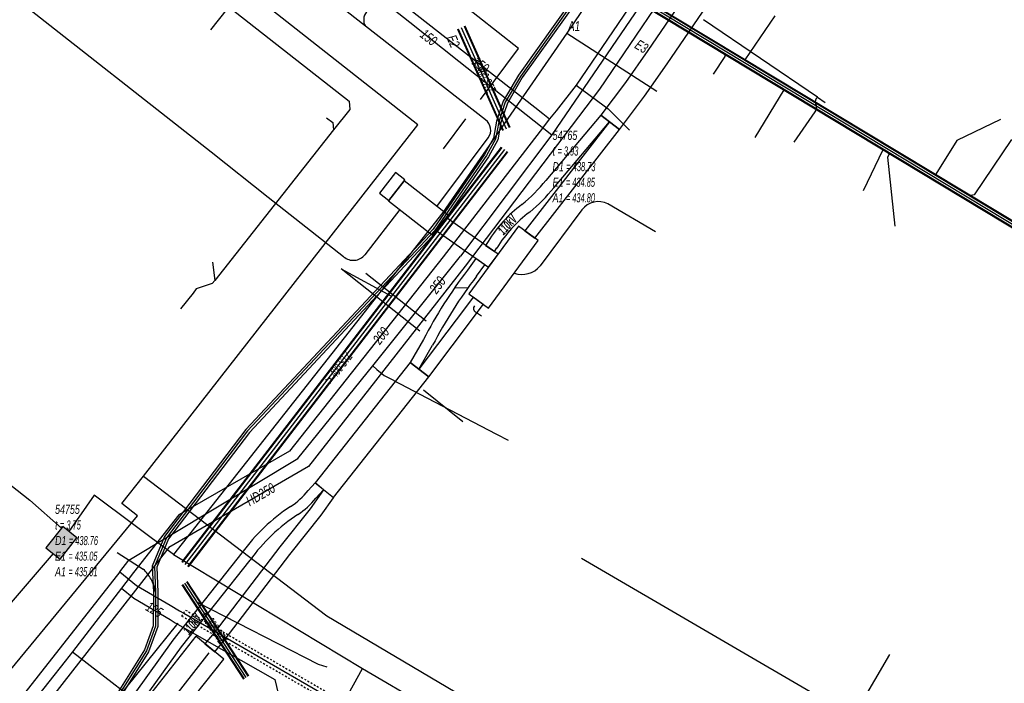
# Model space of a CAD drawing. Header units: metres. Extents: x 2695563 to 2696938, y 1260544 to 1262032.
# Tile 83 of 256: x 2696171 to 2696225, y 1260984 to 1261020. Entities that reach past the tile are written whole.
import ezdxf

# ---------------------------------------------------------------- set-up
doc = ezdxf.new("R2010")
doc.units = ezdxf.units.M
doc.linetypes.add('AUSGEZOGEN', pattern=[0])
doc.linetypes.add('VERDECKT2_S2', pattern=[0.18, 0.1, -0.08])
for name, color, linetype in [('AW_LK_ Haltung Text', 7, 'AUSGEZOGEN'), ('AW_LK_Ein-Auslauftext', 24, 'AUSGEZOGEN'), ('AW_LK_Haltung', 24, 'AUSGEZOGEN'), ('AW_LK_Normschacht Text', 24, 'AUSGEZOGEN'), ('EW_LK_Bauwerk_FL_Linie_Punkt', 1, 'AUSGEZOGEN'), ('EW_LK_Trasseabs', 1, 'AUSGEZOGEN'), ('EW_LK_Trasseabs_Text', 1, 'AUSGEZOGEN'), ('EW_LK_Trasserand', 1, 'AUSGEZOGEN'), ('FM_LK_SW_BAUWERK', 94, 'AUSGEZOGEN'), ('FM_LK_SW_TRASSEKANTE', 94, 'AUSGEZOGEN'), ('GA_LK_Leitung', 32, 'AUSGEZOGEN'), ('GA_LK_Leitung_Text', 32, 'AUSGEZOGEN'), ('GA_LK_Schutzrohr', 32, 'AUSGEZOGEN'), ('TV_LK_LEITUNG', 92, 'AUSGEZOGEN'), ('WA_LK_Leitung', 171, 'AUSGEZOGEN'), ('WA_LK_Leitung_Text', 171, 'AUSGEZOGEN')]:
    doc.layers.add(name, color=color, linetype=linetype)
doc.styles.add('ARIAL', font='arial.ttf')
doc.styles.add('ARIALNARROW', font='ARIALN.TTF')
pattern_1 = [(0, (2703955, 1269100), (4050, 4050), [4050, -4050]), (90, (2703955, 1269100), (-4050, 4050), [4050, -4050])]
pattern_2 = [(0, (2708005, 1273150), (6075, 6075), [6075, -6075]), (90, (2708005, 1273150), (-6075, 6075), [6075, -6075])]

# ---------------------------------------------------------------- blocks, each defined once
blk = doc.blocks.new('COMPLEXOBJECT_1739')
at = {"layer": 'EW_LK_Trasserand', "color": 1, "linetype": 'AUSGEZOGEN', "transparency": 33554687}
blk.add_line((6173.785, 10979.304), (6174.285, 10978.97), dxfattribs=at)
for points in [[(6186.001, 10994.146), (6186.438, 10994.616), (6185.967, 10994.987), (6185.578, 10994.573)], [(6181.924, 10991.121), (6178.096, 10986.298), (6175.996, 10983.362), (6175.192, 10982.109)], [(6175.714, 10981.811), (6176.492, 10983.026), (6178.576, 10985.936), (6182.368, 10990.715)]]:
    blk.add_lwpolyline(points, dxfattribs=at)
for centre, radius, start, end in [((6182.45, 10997.007), 3.963, 303.0203, 322.1077), ((6190.086, 10985.256), 10.051, 123.0142, 144.3011), ((6182.834, 10996.614), 4.015, 302.9912, 322.0773), ((6190.425, 10984.928), 9.92, 123.0148, 144.3105), ((6181.984, 10977.504), 8.206, 145.8622, 160.7669), ((6182.393, 10977.28), 8.071, 145.8467, 160.7788), ((6171.521, 10980.999), 2.828, 323.1814, 343.7393), ((6171.776, 10980.84), 3.129, 323.3078, 343.2308)]:
    blk.add_arc(centre, radius, start, end, dxfattribs=at)
blk = doc.blocks.new('COMPLEXOBJECT_1846')
at = {"layer": 'EW_LK_Trasserand', "color": 1, "linetype": 'AUSGEZOGEN', "transparency": 33554687}
blk.add_line((6195.882, 11007.784), (6196.018, 11007.981), dxfattribs=at)
for points in [[(6199.168, 11011.316), (6202.237, 11014.954), (6201.767, 11015.328), (6198.724, 11011.721)], [(6195.54, 11008.345), (6195.395, 11008.127), (6195.882, 11007.784)]]:
    blk.add_lwpolyline(points, dxfattribs=at)
for centre, radius, start, end in [((6191.491, 11017.56), 9.296, 309.4713, 321.0886), ((6191.84, 11017.24), 9.423, 309.5088, 321.0473), ((6201.636, 11004.652), 7.127, 126.4644, 148.7927), ((6202.05, 11004.295), 7.069, 126.6025, 148.5726)]:
    blk.add_arc(centre, radius, start, end, dxfattribs=at)
blk = doc.blocks.new('COMPLEXOBJECT_1867')
at = {"layer": 'EW_LK_Trasserand', "color": 1, "linetype": 'AUSGEZOGEN', "transparency": 33554687}
blk.add_line((6191.702, 11001.285), (6192.465, 11002.606), dxfattribs=at)
for points in [[(6194.886, 11006.417), (6195.35, 11007.058), (6194.86, 11007.403), (6194.39, 11006.753)], [(6191.951, 11002.916), (6191.231, 11001.657), (6191.702, 11001.285)]]:
    blk.add_lwpolyline(points, dxfattribs=at)
for centre, radius, start, end in [((6215.623, 10990.562), 26.702, 142.674, 152.4416), ((6216.142, 10990.239), 26.712, 142.7256, 152.4216)]:
    blk.add_arc(centre, radius, start, end, dxfattribs=at)
blk = doc.blocks.new('COMPLEXOBJECT_2339')
at = {"layer": 'EW_LK_Trasseabs', "color": 1, "linetype": 'AUSGEZOGEN', "transparency": 33554687}
for p, q in [((6195.387, 11015.06), (6188.745, 11020.241)), ((6192.701, 11010.283), (6195.542, 11014.079))]:
    blk.add_line(p, q, dxfattribs=at)
blk.add_arc((6194.985, 11014.494), 0.694, 323.3204, 54.6368, dxfattribs=at)
blk = doc.blocks.new('COMPLEXOBJECT_2388')
at = {"layer": 'EW_LK_Trasseabs', "color": 1, "linetype": 'AUSGEZOGEN', "transparency": 33554687}
blk.add_line((6188.807, 11021.034), (6192.142, 11025.15), dxfattribs=at)
blk.add_arc((6189.348, 11020.593), 0.698, 140.8007, 210.2582, dxfattribs=at)
blk = doc.blocks.new('COMPLEXOBJECT_2390')
at = {"layer": 'EW_LK_Trasseabs', "color": 1, "linetype": 'AUSGEZOGEN', "transparency": 33554687}
blk.add_line((6190.648, 11010.104), (6188.717, 11007.611), dxfattribs=at)
blk.add_arc((6188.076, 11008.111), 0.812, 229.0476, 322.0543, dxfattribs=at)
blk = doc.blocks.new('COMPLEXOBJECT_2393')
at = {"layer": 'EW_LK_Trasseabs', "color": 1, "linetype": 'AUSGEZOGEN', "transparency": 33554687}
blk.add_line((6200.721, 11010.089), (6198.409, 11006.988), dxfattribs=at)
for centre, radius, start, end in [((6201.642, 11009.388), 1.158, 63.6196, 142.7191), ((6197.39, 11007.86), 1.341, 251.8615, 319.417)]:
    blk.add_arc(centre, radius, start, end, dxfattribs=at)
blk = doc.blocks.new('COMPLEXOBJECT_2438')
at = {"layer": 'EW_LK_Trasseabs', "color": 1, "linetype": 'AUSGEZOGEN', "transparency": 33554687}
for p, q in [((6213.74, 11016.329), (6214.174, 11016.028)), ((6212.46, 11013.828), (6213.607, 11015.507))]:
    blk.add_line(p, q, dxfattribs=at)
for centre, radius, start, end in [((6213.941, 11016.08), 0.32, 128.8532, 203.7887), ((6213.227, 11015.766), 0.459, 325.6958, 23.7525)]:
    blk.add_arc(centre, radius, start, end, dxfattribs=at)
blk = doc.blocks.new('COMPLEXOBJECT_2796')
at = {"layer": 'FM_LK_SW_TRASSEKANTE', "color": 94, "linetype": 'AUSGEZOGEN', "transparency": 33554687}
blk.add_line((6175.033, 10991.145), (6176.469, 10990.224), dxfattribs=at)
for centre, radius, start, end in [((6174.824, 10988.509), 2.376, 29.3404, 46.2077), ((6174.858, 10988.545), 2.329, 10.0222, 28.9739)]:
    blk.add_arc(centre, radius, start, end, dxfattribs=at)

msp = doc.modelspace()

# ---------------------------------------------------------------- hatches: boundary and pattern name
at = {"layer": 'EW_LK_Bauwerk_FL_Linie_Punkt', "lineweight": 18, "transparency": 33554687}
h = msp.add_hatch(dxfattribs=at)
h.set_pattern_fill('MUSTER', color=1, scale=2025, style=0, pattern_type=2)
h.set_pattern_definition([(0, (2699905, 1265050), (2025, 2025), [2025, -2025]), (90, (2699905, 1265050), (-2025, 2025), [2025, -2025])])
h.paths.add_polyline_path([(2696191.859, 1261011.512), (2696191.895, 1261011.559), (2696191.384, 1261011.959), (2696190.497, 1261010.826), (2696191.008, 1261010.426)], flags=0)
h = msp.add_hatch(dxfattribs=at)
h.set_pattern_fill('MUSTER', color=1, scale=4050, style=0, pattern_type=2)
h.set_pattern_definition(pattern_1)
h.paths.add_polyline_path([(2696191.859, 1261011.512), (2696190.991, 1261010.404), (2696193.428, 1261008.497), (2696194.295, 1261009.605)], flags=0)
h = msp.add_hatch(dxfattribs=at)
h.set_pattern_fill('MUSTER', color=1, scale=4050, style=0, pattern_type=2)
h.set_pattern_definition(pattern_1)
h.paths.add_polyline_path([(2696199.273, 1261008.2), (2696198.188, 1261009), (2696195.429, 1261005.257), (2696196.514, 1261004.457)], flags=0)
h = msp.add_hatch(dxfattribs=at)
h.set_pattern_fill('MUSTER', color=1, scale=4050, style=0, pattern_type=2)
h.set_pattern_definition(pattern_1)
h.paths.add_polyline_path([(2696179.257, 1260981.732), (2696181.891, 1260985.048), (2696180.334, 1260986.319), (2696177.712, 1260982.969)], flags=0)
at = {"layer": 'EW_LK_Trasserand', "lineweight": 18, "transparency": 33554687}
h = msp.add_hatch(dxfattribs=at)
h.set_pattern_fill('MUSTER', color=1, scale=6075, style=0, pattern_type=2)
h.set_pattern_definition(pattern_2)
h.paths.add_polyline_path([(2696202.737, 1261015.138), (2696203.761, 1261014.337), (2696205.152, 1261016.187), (2696206.398, 1261017.977), (2696209.071, 1261021.908), (2696210.846, 1261024.52), (2696221.761, 1261040.578), (2696224.391, 1261043.974), (2696223.189, 1261044.786), (2696220.72, 1261041.356), (2696209.771, 1261025.251), (2696207.996, 1261022.639), (2696205.327, 1261018.714), (2696204.098, 1261016.95)], flags=0)
h = msp.add_hatch(dxfattribs=at)
h.set_pattern_fill('MUSTER', color=1, scale=6075, style=0, pattern_type=2)
h.set_pattern_definition(pattern_2)
h.paths.add_polyline_path([(2696196.852, 1261007.594), (2696196.988, 1261007.791), (2696197.034, 1261007.865), (2696197.081, 1261007.939), (2696197.129, 1261008.012), (2696197.178, 1261008.085), (2696197.227, 1261008.157), (2696197.278, 1261008.228), (2696197.329, 1261008.299), (2696197.382, 1261008.369), (2696197.435, 1261008.438), (2696197.489, 1261008.507), (2696197.544, 1261008.575), (2696197.599, 1261008.643), (2696197.656, 1261008.709), (2696197.713, 1261008.775), (2696197.771, 1261008.84), (2696197.83, 1261008.905), (2696197.89, 1261008.969), (2696197.951, 1261009.032), (2696198.012, 1261009.094), (2696198.074, 1261009.156), (2696198.137, 1261009.217), (2696198.201, 1261009.277), (2696198.265, 1261009.336), (2696198.33, 1261009.394), (2696198.396, 1261009.452), (2696198.462, 1261009.509), (2696198.529, 1261009.565), (2696198.597, 1261009.62), (2696198.666, 1261009.674), (2696198.735, 1261009.727), (2696198.805, 1261009.78), (2696198.852, 1261009.819), (2696198.899, 1261009.858), (2696198.946, 1261009.898), (2696198.992, 1261009.938), (2696199.038, 1261009.979), (2696199.084, 1261010.019), (2696199.129, 1261010.06), (2696199.175, 1261010.101), (2696199.22, 1261010.143), (2696199.264, 1261010.184), (2696199.309, 1261010.227), (2696199.353, 1261010.269), (2696199.397, 1261010.312), (2696199.44, 1261010.354), (2696199.484, 1261010.398), (2696199.527, 1261010.441), (2696199.57, 1261010.485), (2696199.612, 1261010.529), (2696199.654, 1261010.573), (2696199.696, 1261010.618), (2696199.738, 1261010.663), (2696199.779, 1261010.708), (2696199.82, 1261010.753), (2696199.861, 1261010.799), (2696199.902, 1261010.845), (2696199.942, 1261010.891), (2696199.982, 1261010.938), (2696200.021, 1261010.984), (2696200.06, 1261011.031), (2696200.099, 1261011.079), (2696200.138, 1261011.126), (2696203.207, 1261014.764), (2696202.737, 1261015.138), (2696199.694, 1261011.531), (2696199.656, 1261011.484), (2696199.617, 1261011.437), (2696199.578, 1261011.39), (2696199.539, 1261011.344), (2696199.499, 1261011.298), (2696199.459, 1261011.252), (2696199.419, 1261011.206), (2696199.379, 1261011.161), (2696199.338, 1261011.116), (2696199.297, 1261011.071), (2696199.256, 1261011.026), (2696199.214, 1261010.982), (2696199.172, 1261010.938), (2696199.13, 1261010.894), (2696199.087, 1261010.851), (2696199.044, 1261010.807), (2696199.001, 1261010.764), (2696198.958, 1261010.722), (2696198.914, 1261010.679), (2696198.871, 1261010.637), (2696198.826, 1261010.596), (2696198.782, 1261010.554), (2696198.737, 1261010.513), (2696198.692, 1261010.472), (2696198.647, 1261010.431), (2696198.601, 1261010.391), (2696198.556, 1261010.351), (2696198.51, 1261010.311), (2696198.463, 1261010.272), (2696198.417, 1261010.233), (2696198.37, 1261010.194), (2696198.298, 1261010.14), (2696198.227, 1261010.086), (2696198.157, 1261010.03), (2696198.087, 1261009.974), (2696198.018, 1261009.917), (2696197.95, 1261009.859), (2696197.883, 1261009.8), (2696197.816, 1261009.74), (2696197.75, 1261009.679), (2696197.685, 1261009.618), (2696197.62, 1261009.555), (2696197.557, 1261009.492), (2696197.494, 1261009.428), (2696197.432, 1261009.364), (2696197.371, 1261009.298), (2696197.31, 1261009.232), (2696197.251, 1261009.165), (2696197.192, 1261009.098), (2696197.134, 1261009.029), (2696197.077, 1261008.96), (2696197.021, 1261008.89), (2696196.966, 1261008.82), (2696196.912, 1261008.748), (2696196.858, 1261008.676), (2696196.806, 1261008.604), (2696196.754, 1261008.531), (2696196.703, 1261008.457), (2696196.654, 1261008.382), (2696196.605, 1261008.307), (2696196.557, 1261008.231), (2696196.51, 1261008.155), (2696196.365, 1261007.937)], flags=0)
h = msp.add_hatch(dxfattribs=at)
h.set_pattern_fill('MUSTER', color=1, scale=6075, style=0, pattern_type=2)
h.set_pattern_definition(pattern_2)
h.paths.add_polyline_path([(2696199.092, 1261008.331), (2696203.759, 1261014.335), (2696203.207, 1261014.764), (2696198.527, 1261008.748)], flags=0)
h = msp.add_hatch(dxfattribs=at)
h.set_pattern_fill('MUSTER', color=1, scale=6075, style=0, pattern_type=2)
h.set_pattern_definition(pattern_2)
h.paths.add_polyline_path([(2696194.188, 1261009.469), (2696193.633, 1261008.76), (2696196.514, 1261006.732), (2696197.052, 1261007.457)], flags=0)
h = msp.add_hatch(dxfattribs=at)
h.set_pattern_fill('MUSTER', color=1, scale=6075, style=0, pattern_type=2)
h.set_pattern_definition(pattern_2)
h.paths.add_polyline_path([(2696192.672, 1261001.095), (2696193.435, 1261002.416), (2696193.503, 1261002.545), (2696193.571, 1261002.674), (2696193.641, 1261002.802), (2696193.711, 1261002.93), (2696193.781, 1261003.058), (2696193.853, 1261003.185), (2696193.925, 1261003.312), (2696193.997, 1261003.438), (2696194.071, 1261003.564), (2696194.145, 1261003.689), (2696194.22, 1261003.815), (2696194.295, 1261003.939), (2696194.371, 1261004.064), (2696194.448, 1261004.188), (2696194.526, 1261004.311), (2696194.604, 1261004.434), (2696194.683, 1261004.557), (2696194.762, 1261004.679), (2696194.843, 1261004.801), (2696194.923, 1261004.922), (2696195.005, 1261005.043), (2696195.087, 1261005.164), (2696195.17, 1261005.284), (2696195.253, 1261005.403), (2696195.338, 1261005.522), (2696195.422, 1261005.641), (2696195.508, 1261005.759), (2696195.594, 1261005.877), (2696195.681, 1261005.994), (2696195.768, 1261006.111), (2696195.856, 1261006.227), (2696196.32, 1261006.868), (2696195.83, 1261007.213), (2696195.36, 1261006.563), (2696195.271, 1261006.446), (2696195.183, 1261006.328), (2696195.096, 1261006.211), (2696195.009, 1261006.092), (2696194.923, 1261005.973), (2696194.837, 1261005.854), (2696194.753, 1261005.734), (2696194.668, 1261005.613), (2696194.585, 1261005.493), (2696194.502, 1261005.371), (2696194.42, 1261005.25), (2696194.339, 1261005.128), (2696194.258, 1261005.005), (2696194.178, 1261004.882), (2696194.098, 1261004.758), (2696194.019, 1261004.634), (2696193.941, 1261004.51), (2696193.864, 1261004.385), (2696193.787, 1261004.26), (2696193.711, 1261004.135), (2696193.636, 1261004.008), (2696193.561, 1261003.882), (2696193.487, 1261003.755), (2696193.414, 1261003.628), (2696193.341, 1261003.5), (2696193.27, 1261003.372), (2696193.198, 1261003.244), (2696193.128, 1261003.115), (2696193.058, 1261002.986), (2696192.989, 1261002.856), (2696192.921, 1261002.726), (2696192.201, 1261001.467)], flags=0)
h = msp.add_hatch(dxfattribs=at)
h.set_pattern_fill('MUSTER', color=1, scale=6075, style=0, pattern_type=2)
h.set_pattern_definition(pattern_2)
h.paths.add_polyline_path([(2696195.675, 1261005.078), (2696195.249, 1261004.507), (2696192.667, 1261001.089), (2696193.225, 1261000.667), (2696195.809, 1261004.087), (2696196.236, 1261004.659)], flags=0)
h = msp.add_hatch(dxfattribs=at)
h.set_pattern_fill('MUSTER', color=1, scale=6075, style=0, pattern_type=2)
h.set_pattern_definition(pattern_2)
h.paths.add_polyline_path([(2696187.957, 1260993.991), (2696193.221, 1261000.661), (2696192.201, 1261001.467), (2696186.937, 1260994.797)], flags=0)
h = msp.add_hatch(dxfattribs=at)
h.set_pattern_fill('MUSTER', color=1, scale=6075, style=0, pattern_type=2)
h.set_pattern_definition(pattern_2)
h.paths.add_polyline_path([(2696175.255, 1260978.78), (2696175.276, 1260978.808), (2696175.296, 1260978.837), (2696175.316, 1260978.865), (2696175.336, 1260978.894), (2696175.356, 1260978.924), (2696175.375, 1260978.953), (2696175.394, 1260978.983), (2696175.412, 1260979.012), (2696175.431, 1260979.042), (2696175.449, 1260979.073), (2696175.466, 1260979.103), (2696175.483, 1260979.134), (2696175.5, 1260979.164), (2696175.517, 1260979.195), (2696175.533, 1260979.227), (2696175.548, 1260979.258), (2696175.564, 1260979.29), (2696175.579, 1260979.321), (2696175.594, 1260979.353), (2696175.608, 1260979.385), (2696175.622, 1260979.417), (2696175.636, 1260979.45), (2696175.649, 1260979.482), (2696175.662, 1260979.515), (2696175.674, 1260979.548), (2696175.687, 1260979.58), (2696175.698, 1260979.614), (2696175.71, 1260979.647), (2696175.721, 1260979.68), (2696175.732, 1260979.713), (2696175.742, 1260979.747), (2696175.765, 1260979.811), (2696175.788, 1260979.875), (2696175.811, 1260979.938), (2696175.836, 1260980.002), (2696175.86, 1260980.065), (2696175.886, 1260980.128), (2696175.911, 1260980.191), (2696175.938, 1260980.253), (2696175.965, 1260980.315), (2696175.992, 1260980.378), (2696176.02, 1260980.439), (2696176.048, 1260980.501), (2696176.077, 1260980.562), (2696176.107, 1260980.624), (2696176.137, 1260980.684), (2696176.167, 1260980.745), (2696176.198, 1260980.805), (2696176.23, 1260980.865), (2696176.262, 1260980.925), (2696176.294, 1260980.985), (2696176.327, 1260981.044), (2696176.361, 1260981.103), (2696176.395, 1260981.162), (2696176.429, 1260981.22), (2696176.464, 1260981.278), (2696176.499, 1260981.336), (2696176.535, 1260981.394), (2696176.572, 1260981.451), (2696176.609, 1260981.508), (2696176.646, 1260981.565), (2696176.684, 1260981.621), (2696177.462, 1260982.836), (2696179.546, 1260985.746), (2696183.338, 1260990.525), (2696183.408, 1260990.621), (2696183.479, 1260990.717), (2696183.551, 1260990.811), (2696183.625, 1260990.905), (2696183.699, 1260990.997), (2696183.775, 1260991.089), (2696183.852, 1260991.18), (2696183.929, 1260991.27), (2696184.008, 1260991.359), (2696184.088, 1260991.447), (2696184.169, 1260991.534), (2696184.251, 1260991.62), (2696184.334, 1260991.706), (2696184.418, 1260991.79), (2696184.503, 1260991.873), (2696184.589, 1260991.955), (2696184.676, 1260992.036), (2696184.764, 1260992.116), (2696184.853, 1260992.195), (2696184.943, 1260992.273), (2696185.034, 1260992.35), (2696185.126, 1260992.426), (2696185.218, 1260992.5), (2696185.312, 1260992.574), (2696185.406, 1260992.646), (2696185.501, 1260992.717), (2696185.597, 1260992.787), (2696185.694, 1260992.856), (2696185.792, 1260992.924), (2696185.891, 1260992.991), (2696185.99, 1260993.056), (2696186.026, 1260993.08), (2696186.062, 1260993.104), (2696186.097, 1260993.128), (2696186.133, 1260993.153), (2696186.168, 1260993.178), (2696186.202, 1260993.204), (2696186.237, 1260993.23), (2696186.271, 1260993.256), (2696186.305, 1260993.283), (2696186.339, 1260993.31), (2696186.372, 1260993.337), (2696186.405, 1260993.365), (2696186.438, 1260993.393), (2696186.47, 1260993.422), (2696186.502, 1260993.451), (2696186.534, 1260993.48), (2696186.565, 1260993.509), (2696186.597, 1260993.539), (2696186.627, 1260993.569), (2696186.658, 1260993.6), (2696186.688, 1260993.631), (2696186.718, 1260993.662), (2696186.747, 1260993.693), (2696186.777, 1260993.725), (2696186.805, 1260993.757), (2696186.834, 1260993.789), (2696186.862, 1260993.822), (2696186.89, 1260993.855), (2696186.917, 1260993.889), (2696186.944, 1260993.922), (2696186.971, 1260993.956), (2696187.408, 1260994.426), (2696186.937, 1260994.797), (2696186.548, 1260994.383), (2696186.522, 1260994.35), (2696186.495, 1260994.316), (2696186.468, 1260994.283), (2696186.441, 1260994.251), (2696186.413, 1260994.219), (2696186.385, 1260994.187), (2696186.356, 1260994.155), (2696186.327, 1260994.123), (2696186.298, 1260994.092), (2696186.269, 1260994.062), (2696186.239, 1260994.031), (2696186.209, 1260994.001), (2696186.179, 1260993.971), (2696186.148, 1260993.942), (2696186.117, 1260993.913), (2696186.085, 1260993.884), (2696186.054, 1260993.855), (2696186.022, 1260993.827), (2696185.989, 1260993.799), (2696185.957, 1260993.772), (2696185.924, 1260993.745), (2696185.891, 1260993.718), (2696185.857, 1260993.692), (2696185.824, 1260993.666), (2696185.79, 1260993.64), (2696185.755, 1260993.615), (2696185.721, 1260993.59), (2696185.686, 1260993.565), (2696185.651, 1260993.541), (2696185.616, 1260993.517), (2696185.58, 1260993.494), (2696185.479, 1260993.428), (2696185.38, 1260993.36), (2696185.281, 1260993.292), (2696185.182, 1260993.222), (2696185.085, 1260993.151), (2696184.989, 1260993.079), (2696184.893, 1260993.005), (2696184.798, 1260992.931), (2696184.705, 1260992.856), (2696184.612, 1260992.779), (2696184.52, 1260992.701), (2696184.429, 1260992.622), (2696184.339, 1260992.542), (2696184.249, 1260992.461), (2696184.161, 1260992.379), (2696184.074, 1260992.296), (2696183.988, 1260992.212), (2696183.903, 1260992.126), (2696183.819, 1260992.04), (2696183.736, 1260991.953), (2696183.654, 1260991.865), (2696183.573, 1260991.776), (2696183.493, 1260991.685), (2696183.414, 1260991.594), (2696183.336, 1260991.502), (2696183.26, 1260991.409), (2696183.184, 1260991.315), (2696183.11, 1260991.221), (2696183.037, 1260991.125), (2696182.965, 1260991.028), (2696182.894, 1260990.931), (2696179.066, 1260986.108), (2696176.966, 1260983.172), (2696176.162, 1260981.919), (2696176.124, 1260981.862), (2696176.086, 1260981.804), (2696176.048, 1260981.747), (2696176.011, 1260981.688), (2696175.975, 1260981.63), (2696175.939, 1260981.571), (2696175.903, 1260981.512), (2696175.868, 1260981.453), (2696175.834, 1260981.393), (2696175.8, 1260981.333), (2696175.766, 1260981.273), (2696175.733, 1260981.213), (2696175.701, 1260981.152), (2696175.669, 1260981.091), (2696175.638, 1260981.03), (2696175.607, 1260980.968), (2696175.576, 1260980.907), (2696175.546, 1260980.845), (2696175.517, 1260980.782), (2696175.488, 1260980.72), (2696175.46, 1260980.657), (2696175.432, 1260980.594), (2696175.405, 1260980.531), (2696175.378, 1260980.467), (2696175.352, 1260980.404), (2696175.326, 1260980.34), (2696175.301, 1260980.276), (2696175.277, 1260980.211), (2696175.252, 1260980.147), (2696175.229, 1260980.082), (2696175.206, 1260980.017), (2696175.197, 1260979.986), (2696175.187, 1260979.954), (2696175.177, 1260979.923), (2696175.166, 1260979.892), (2696175.156, 1260979.861), (2696175.145, 1260979.831), (2696175.133, 1260979.8), (2696175.121, 1260979.769), (2696175.109, 1260979.739), (2696175.096, 1260979.709), (2696175.083, 1260979.679), (2696175.07, 1260979.649), (2696175.057, 1260979.619), (2696175.043, 1260979.589), (2696175.028, 1260979.56), (2696175.014, 1260979.531), (2696174.999, 1260979.501), (2696174.983, 1260979.473), (2696174.968, 1260979.444), (2696174.952, 1260979.415), (2696174.936, 1260979.387), (2696174.919, 1260979.359), (2696174.902, 1260979.331), (2696174.885, 1260979.303), (2696174.867, 1260979.275), (2696174.849, 1260979.248), (2696174.831, 1260979.221), (2696174.812, 1260979.194), (2696174.794, 1260979.167), (2696174.774, 1260979.14), (2696174.755, 1260979.114)], flags=0)
h = msp.add_hatch(dxfattribs=at)
h.set_pattern_fill('MUSTER', color=1, scale=6075, style=0, pattern_type=2)
h.set_pattern_definition(pattern_2)
h.paths.add_polyline_path([(2696180.846, 1260985.901), (2696181.388, 1260985.459), (2696181.908, 1260986.082), (2696185.541, 1260990.838), (2696187.275, 1260993.015), (2696187.949, 1260993.981), (2696187.408, 1260994.426), (2696186.663, 1260993.371), (2696184.989, 1260991.268), (2696181.36, 1260986.518)], flags=0)
at = {"layer": 'FM_LK_SW_BAUWERK', "transparency": 33554687}
msp.add_hatch(color=7, dxfattribs=at).paths.add_polyline_path([(2696172.056, 1260991.206), (2696172.843, 1260990.589), (2696173.769, 1260991.769), (2696172.981, 1260992.386)])

# ---------------------------------------------------------------- linework, layer by layer
at = {"layer": 'AW_LK_Haltung', "color": 24, "linetype": 'AUSGEZOGEN', "transparency": 33554687}
for p, q in [((2696181.181, 1261019.864), (2696182.682, 1261021.771)), ((2696210.711, 1261018.189), (2696212.365, 1261020.627)), ((2696211.272, 1261013.899), (2696212.868, 1261016.536)), ((2696217.264, 1261010.977), (2696218.351, 1261013.229)), ((2696181.269, 1261007.008), (2696181.385, 1261005.989)), ((2696192.726, 1261003.2), (2696188.378, 1261006.634)), ((2696188.378, 1261006.634), (2696191.162, 1261005.129)), ((2696180.199, 1261005.293), (2696179.496, 1261004.428))]:
    msp.add_line(p, q, dxfattribs=at)
at = {"layer": 'AW_LK_Haltung', "linetype": 'AUSGEZOGEN', "transparency": 33554687}
for p, q in [((2696254.699, 1260991.611), (2696205.164, 1261021.507)), ((2696254.71, 1260991.628), (2696205.167, 1261021.528)), ((2696254.72, 1260991.645), (2696205.171, 1261021.549)), ((2696254.544, 1260991.355), (2696205.113, 1261021.187)), ((2696254.554, 1260991.372), (2696205.117, 1261021.208)), ((2696254.565, 1260991.389), (2696205.12, 1261021.229)), ((2696197.31, 1261014.281), (2696194.83, 1261019.879)), ((2696197.328, 1261014.289), (2696194.848, 1261019.887)), ((2696197.346, 1261014.297), (2696194.866, 1261019.895)), ((2696197.676, 1261014.443), (2696195.196, 1261020.041)), ((2696197.694, 1261014.451), (2696195.214, 1261020.049)), ((2696197.712, 1261014.459), (2696195.232, 1261020.057)), ((2696179.584, 1260990.428), (2696197.251, 1261013.369)), ((2696179.6, 1260990.416), (2696197.267, 1261013.357)), ((2696179.615, 1260990.404), (2696197.282, 1261013.345)), ((2696179.901, 1260990.184), (2696197.568, 1261013.125)), ((2696179.916, 1260990.172), (2696197.583, 1261013.113)), ((2696179.932, 1260990.16), (2696197.599, 1261013.101)), ((2696182.992, 1260983.949), (2696179.586, 1260989.158)), ((2696183.008, 1260983.96), (2696179.602, 1260989.169)), ((2696183.025, 1260983.971), (2696179.619, 1260989.18)), ((2696183.243, 1260984.113), (2696179.837, 1260989.322)), ((2696183.26, 1260984.124), (2696179.854, 1260989.333)), ((2696183.276, 1260984.135), (2696179.87, 1260989.344))]:
    msp.add_line(p, q, dxfattribs=at)
at = {"layer": 'AW_LK_Haltung', "color": 255, "transparency": 33554687}
for p, q in [((2696254.632, 1260991.5), (2696205.142, 1261021.368)), ((2696197.511, 1261014.37), (2696195.031, 1261019.968)), ((2696179.758, 1260990.294), (2696197.425, 1261013.235)), ((2696183.134, 1260984.042), (2696179.728, 1260989.251))]:
    msp.add_line(p, q, dxfattribs=at)
at = {"layer": 'AW_LK_Haltung', "color": 24, "linetype": 'AUSGEZOGEN', "transparency": 33554687}
for points in [[(2696174.562, 1261025.207), (2696176.656, 1261025.457), (2696188.811, 1261015.911), (2696188.859, 1261015.453), (2696187.962, 1261014.317), (2696181.385, 1261005.989), (2696181.254, 1261005.823), (2696180.365, 1261005.53), (2696180.199, 1261005.293)], [(2696208.967, 1261017.396), (2696209.616, 1261018.381), (2696209.606, 1261018.477)], [(2696187.565, 1261014.993), (2696187.918, 1261014.729), (2696187.962, 1261014.317)], [(2696224.832, 1261014.892), (2696222.407, 1261013.731), (2696221.262, 1261011.871)], [(2696225.445, 1261013.792), (2696223.366, 1261010.731), (2696223.101, 1261010.683)], [(2696218.689, 1261013.017), (2696218.582, 1261012.822), (2696218.985, 1261009)], [(2696187.597, 1260984.616), (2696187.118, 1260984.758), (2696180.427, 1260988.186)]]:
    msp.add_lwpolyline(points, dxfattribs=at)
at = {"layer": 'EW_LK_Bauwerk_FL_Linie_Punkt', "color": 1, "linetype": 'AUSGEZOGEN', "transparency": 33554687}
msp.add_line((2696178.766, 1260982.442), (2696181.072, 1260985.402), dxfattribs=at)
for points in [[(2696191.859, 1261011.512), (2696191.895, 1261011.559), (2696191.384, 1261011.959), (2696190.497, 1261010.826), (2696191.008, 1261010.426), (2696191.859, 1261011.512)], [(2696191.859, 1261011.512), (2696190.991, 1261010.404), (2696193.428, 1261008.497), (2696194.295, 1261009.605), (2696191.859, 1261011.512)], [(2696199.273, 1261008.2), (2696198.188, 1261009), (2696195.429, 1261005.257), (2696196.514, 1261004.457), (2696199.273, 1261008.2)], [(2696179.257, 1260981.732), (2696181.891, 1260985.048), (2696180.334, 1260986.319), (2696177.712, 1260982.969), (2696179.257, 1260981.732)]]:
    msp.add_lwpolyline(points, close=True, dxfattribs=at)
at = {"layer": 'EW_LK_Trasseabs', "color": 1, "linetype": 'AUSGEZOGEN', "transparency": 33554687}
for p, q in [((2696189.715, 1261020.051), (2696174.559, 1261032.061)), ((2696181.188, 1261013.086), (2696168.253, 1261023.258)), ((2696214.71, 1261016.139), (2696208.408, 1261020.401)), ((2696194.037, 1261013.276), (2696195.278, 1261014.93)), ((2696184.347, 1261010.589), (2696181.188, 1261013.086)), ((2696188.514, 1261007.307), (2696184.347, 1261010.589)), ((2696205.758, 1261008.694), (2696203.127, 1261010.235)), ((2696193.075, 1261003.752), (2696189.736, 1261006.377)), ((2696196.129, 1261004.026), (2696195.8, 1261004.236)), ((2696195.101, 1260998.172), (2696192.929, 1260999.922))]:
    msp.add_line(p, q, dxfattribs=at)
msp.add_lwpolyline([(2696196.076, 1261015.994), (2696198.19, 1261018.829), (2696192.556, 1261023.256)], dxfattribs=at)
msp.add_arc((2696195.95, 1261004.442), 0.254, 144.8464, 233.867, dxfattribs=at)
at = {"layer": 'EW_LK_Trasserand', "color": 1, "linetype": 'AUSGEZOGEN', "transparency": 33554687}
for points in [[(2696202.737, 1261015.138), (2696203.761, 1261014.337), (2696205.152, 1261016.187), (2696206.398, 1261017.977), (2696209.071, 1261021.908), (2696210.846, 1261024.52), (2696221.761, 1261040.578), (2696224.391, 1261043.974), (2696223.189, 1261044.786), (2696220.72, 1261041.356), (2696209.771, 1261025.251), (2696207.996, 1261022.639), (2696205.327, 1261018.714), (2696204.098, 1261016.95), (2696202.737, 1261015.138)], [(2696199.092, 1261008.331), (2696203.759, 1261014.335), (2696203.207, 1261014.764), (2696198.527, 1261008.748), (2696199.092, 1261008.331)], [(2696194.188, 1261009.469), (2696193.633, 1261008.76), (2696196.514, 1261006.732), (2696197.052, 1261007.457), (2696194.188, 1261009.469)], [(2696195.675, 1261005.078), (2696195.249, 1261004.507), (2696192.667, 1261001.089), (2696193.225, 1261000.667), (2696195.809, 1261004.087), (2696196.236, 1261004.659), (2696195.675, 1261005.078)], [(2696187.957, 1260993.991), (2696193.221, 1261000.661), (2696192.201, 1261001.467), (2696186.937, 1260994.797), (2696187.957, 1260993.991)], [(2696180.846, 1260985.901), (2696181.388, 1260985.459), (2696181.908, 1260986.082), (2696185.541, 1260990.838), (2696187.275, 1260993.015), (2696187.949, 1260993.981), (2696187.408, 1260994.426), (2696186.663, 1260993.371), (2696184.989, 1260991.268), (2696181.36, 1260986.518), (2696180.846, 1260985.901)]]:
    msp.add_lwpolyline(points, close=True, dxfattribs=at)
at = {"layer": 'FM_LK_SW_BAUWERK', "color": 94, "transparency": 33554687}
msp.add_lwpolyline([(2696172.056, 1260991.206), (2696172.843, 1260990.589), (2696173.769, 1260991.769), (2696172.981, 1260992.386), (2696172.056, 1260991.206)], close=True, dxfattribs=at)
at = {"layer": 'FM_LK_SW_TRASSEKANTE', "linetype": 'AUSGEZOGEN', "transparency": 33554687}
for p, q in [((2696208.252, 1261031.508), (2696198.182, 1261017.351)), ((2696208.458, 1261031.366), (2696198.392, 1261017.215)), ((2696198.182, 1261017.351), (2696197.338, 1261015.908)), ((2696198.392, 1261017.215), (2696197.566, 1261015.804)), ((2696197.338, 1261015.908), (2696196.965, 1261014.798)), ((2696197.566, 1261015.804), (2696197.207, 1261014.736)), ((2696196.965, 1261014.798), (2696196.799, 1261013.857)), ((2696197.207, 1261014.736), (2696197.037, 1261013.773)), ((2696196.799, 1261013.857), (2696196.308, 1261012.965)), ((2696197.037, 1261013.773), (2696196.52, 1261012.833)), ((2696196.308, 1261012.965), (2696193.455, 1261008.84)), ((2696196.52, 1261012.833), (2696193.651, 1261008.682)), ((2696193.455, 1261008.84), (2696183.109, 1260997.755)), ((2696193.651, 1261008.682), (2696183.301, 1260997.593)), ((2696183.109, 1260997.755), (2696178.611, 1260991.831)), ((2696183.301, 1260997.593), (2696178.829, 1260991.705)), ((2696178.611, 1260991.831), (2696177.935, 1260990.194)), ((2696178.829, 1260991.705), (2696178.187, 1260990.15)), ((2696177.935, 1260990.194), (2696177.997, 1260988.758)), ((2696178.187, 1260990.15), (2696178.247, 1260988.762)), ((2696177.997, 1260988.758), (2696177.986, 1260986.9)), ((2696178.247, 1260988.762), (2696178.236, 1260986.854)), ((2696177.986, 1260986.9), (2696177.499, 1260985.579)), ((2696178.236, 1260986.854), (2696177.725, 1260985.469)), ((2696177.499, 1260985.579), (2696175.746, 1260982.771)), ((2696177.725, 1260985.469), (2696175.952, 1260982.627))]:
    msp.add_line(p, q, dxfattribs=at)
at = {"layer": 'FM_LK_SW_TRASSEKANTE', "color": 255, "transparency": 33554687}
for p, q in [((2696208.355, 1261031.437), (2696198.287, 1261017.283)), ((2696198.287, 1261017.283), (2696197.452, 1261015.856)), ((2696197.452, 1261015.856), (2696197.086, 1261014.767)), ((2696197.086, 1261014.767), (2696196.918, 1261013.815)), ((2696196.918, 1261013.815), (2696196.414, 1261012.899)), ((2696196.414, 1261012.899), (2696193.553, 1261008.761)), ((2696193.553, 1261008.761), (2696183.205, 1260997.674)), ((2696183.205, 1260997.674), (2696178.72, 1260991.768)), ((2696178.72, 1260991.768), (2696178.061, 1260990.172)), ((2696178.061, 1260990.172), (2696178.122, 1260988.76)), ((2696178.122, 1260988.76), (2696178.111, 1260986.877)), ((2696178.111, 1260986.877), (2696177.612, 1260985.524)), ((2696177.612, 1260985.524), (2696175.849, 1260982.699))]:
    msp.add_line(p, q, dxfattribs=at)
at = {"layer": 'FM_LK_SW_TRASSEKANTE', "color": 94, "linetype": 'AUSGEZOGEN', "transparency": 33554687}
for p, q in [((2696200.862, 1261019.678), (2696205.836, 1261016.458)), ((2696179.116, 1260990.839), (2696189.554, 1260984.538)), ((2696216.695, 1260981.862), (2696201.664, 1260990.627)), ((2696179.348, 1260987.042), (2696175.849, 1260982.699)), ((2696216.695, 1260981.862), (2696218.71, 1260985.317)), ((2696189.554, 1260984.538), (2696210.518, 1260972.341))]:
    msp.add_line(p, q, dxfattribs=at)
for points in [[(2696207.441, 1261029.605), (2696203.215, 1261023.17), (2696200.862, 1261019.678)], [(2696166.987, 1261027.318), (2696162.653, 1261021.821), (2696161.26, 1261020.054), (2696161.85, 1261019.589), (2696152.904, 1261008.241), (2696171.172, 1260993.842), (2696172.92, 1260992.307)], [(2696200.862, 1261019.678), (2696194.005, 1261009.75), (2696187.863, 1261001.949), (2696179.116, 1260990.839)], [(2696179.116, 1260990.839), (2696174.717, 1260994.115), (2696173.319, 1260992.121)], [(2696172.448, 1260990.899), (2696167.251, 1260984.85), (2696161.413, 1260977.119), (2696149.13, 1260961.3), (2696148.15, 1260960.192)], [(2696180.65, 1260968.721), (2696182.161, 1260971.313), (2696184.176, 1260974.769), (2696189.554, 1260984.538)]]:
    msp.add_lwpolyline(points, dxfattribs=at)
at = {"layer": 'GA_LK_Leitung', "color": 32, "linetype": 'AUSGEZOGEN', "transparency": 33554687}
msp.add_line((2696200.02, 1261014.05), (2696194.971, 1261007.332), dxfattribs=at)
for points in [[(2696296.905, 1261155.868), (2696293.349, 1261150.788), (2696287.469, 1261141.91), (2696238.216, 1261069.009), (2696236.425, 1261066.353), (2696229.484, 1261056.103), (2696202.669, 1261016.583), (2696195.242, 1261006.784), (2696186.577, 1260995.709)], [(2696081.8, 1261107.19), (2696083.431, 1261105.916), (2696111.483, 1261084.004), (2696121, 1261076.524), (2696138.702, 1261062.394), (2696146.574, 1261056.129), (2696157.519, 1261047.591), (2696170.329, 1261037.394), (2696170.767, 1261037.069), (2696183.378, 1261027.181), (2696185.973, 1261025.18), (2696192.165, 1261020.274)], [(2696254.92, 1261094.97), (2696244.04, 1261078.86), (2696233.32, 1261063), (2696220.93, 1261044.67), (2696200.02, 1261014.05)], [(2696192.165, 1261020.274), (2696194.889, 1261018.116), (2696200.02, 1261014.05)], [(2696176.139, 1260989.88), (2696176.642, 1260990.534), (2696185.977, 1260996.15), (2696186.772, 1260997.129), (2696190.124, 1261001.268), (2696194.971, 1261007.332)], [(2696190.124, 1261001.268), (2696190.349, 1261001.078), (2696190.748, 1261000.741), (2696191.191, 1261000.513), (2696191.501, 1261000.353), (2696191.68, 1261000.261), (2696192.696, 1260999.731), (2696196.973, 1260997.497), (2696197.617, 1260997.16)], [(2696186.577, 1260995.709), (2696178.859, 1260991.225), (2696163.049, 1260971.028), (2696133.002, 1260932.461), (2696105.388, 1260897.383), (2696105.099, 1260897.016)], [(2696176.139, 1260989.88), (2696169.248, 1260981.136), (2696162.01, 1260971.754), (2696132.049, 1260933.254), (2696103.627, 1260897.339)], [(2696176.139, 1260989.88), (2696177.055, 1260989.136), (2696178.933, 1260988.032)], [(2696178.933, 1260988.032), (2696179.442, 1260987.733), (2696179.673, 1260987.597), (2696216.438, 1260966.271), (2696221.072, 1260963.636), (2696221.649, 1260963.291), (2696266.303, 1260937.394), (2696267.093, 1260936.904), (2696267.798, 1260936.511), (2696278.824, 1260930.204), (2696279.429, 1260929.854)]]:
    msp.add_lwpolyline(points, dxfattribs=at)
at = {"layer": 'GA_LK_Schutzrohr', "color": 32, "linetype": 'VERDECKT2_S2', "transparency": 33554687}
msp.add_lwpolyline([(2696179.773, 1260987.77), (2696216.538, 1260966.444), (2696216.338, 1260966.098), (2696179.573, 1260987.424), (2696179.773, 1260987.77)], close=True, dxfattribs=at)
at = {"layer": 'TV_LK_LEITUNG', "color": 92, "linetype": 'AUSGEZOGEN', "transparency": 33554687}
for points in [[(2696177.448, 1260995.178), (2696192.621, 1261014.593), (2696163.367, 1261037.607)], [(2696107.741, 1260906.498), (2696109.369, 1260908.47), (2696119.679, 1260925.549), (2696141.041, 1260949.217), (2696177.125, 1260992.978), (2696176.26, 1260993.657), (2696177.448, 1260995.178)], [(2696177.448, 1260995.178), (2696187.583, 1260987.449), (2696223.751, 1260966.036)]]:
    msp.add_lwpolyline(points, dxfattribs=at)
at = {"layer": 'WA_LK_Leitung', "color": 7, "linetype": 'AUSGEZOGEN', "transparency": 33554687}
for points in [[(2696254.718, 1261095.754), (2696253.36, 1261093.74), (2696244.504, 1261080.614), (2696243.84, 1261079.63), (2696232.56, 1261062.91), (2696221.058, 1261045.743), (2696220.741, 1261045.269), (2696220.011, 1261044.193), (2696210.349, 1261029.996), (2696201.37, 1261016.8), (2696200.257, 1261015.384), (2696199.9, 1261014.93)], [(2696192.161, 1261021.006), (2696199.081, 1261015.573), (2696199.521, 1261015.227), (2696199.9, 1261014.93)], [(2696201.37, 1261016.8), (2696202.913, 1261015.661), (2696203.144, 1261015.491), (2696204.324, 1261014.311)], [(2696199.9, 1261014.93), (2696199.379, 1261014.253), (2696194.019, 1261007.297)], [(2696194.019, 1261007.297), (2696185.53, 1260996.548), (2696179.395, 1260993.028), (2696176.903, 1260989.841), (2696176.234, 1260988.985)], [(2696176.234, 1260988.985), (2696173.532, 1260985.467), (2696173.121, 1260984.949), (2696169.488, 1260980.376), (2696142.975, 1260946.341), (2696132.784, 1260933.207), (2696111.051, 1260905.624), (2696110.583, 1260905.03), (2696103.702, 1260896.475)], [(2696176.234, 1260988.985), (2696176.915, 1260988.432), (2696178.92, 1260987.243), (2696179.206, 1260987.073)], [(2696179.206, 1260987.073), (2696184.702, 1260983.932), (2696185.229, 1260981.757), (2696186.506, 1260981.009), (2696206.872, 1260969.075), (2696221.124, 1260960.711), (2696242.323, 1260948.505), (2696251.711, 1260943.13), (2696253.272, 1260942.199), (2696263.741, 1260936.021), (2696278.768, 1260927.328), (2696291.248, 1260920.107), (2696291.793, 1260919.792), (2696291.984, 1260919.682)], [(2696173.532, 1260985.467), (2696178.479, 1260981.633), (2696178.773, 1260981.406)]]:
    msp.add_lwpolyline(points, dxfattribs=at)

# ---------------------------------------------------------------- block references
at = {"layer": 'EW_LK_Trasseabs', "color": 1, "linetype": 'AUSGEZOGEN', "lineweight": -3, "transparency": 33554687}
for name in ['COMPLEXOBJECT_2388', 'COMPLEXOBJECT_2339', 'COMPLEXOBJECT_2438', 'COMPLEXOBJECT_2393', 'COMPLEXOBJECT_2390']:
    msp.add_blockref(name, (2690000.97, 1249999.81), dxfattribs=at)
at = {"layer": 'EW_LK_Trasserand', "color": 1, "linetype": 'AUSGEZOGEN', "lineweight": -3, "transparency": 33554687}
for name in ['COMPLEXOBJECT_1846', 'COMPLEXOBJECT_1867', 'COMPLEXOBJECT_1739']:
    msp.add_blockref(name, (2690000.97, 1249999.81), dxfattribs=at)
at = {"layer": 'FM_LK_SW_TRASSEKANTE', "color": 94, "linetype": 'AUSGEZOGEN', "lineweight": -3, "transparency": 33554687}
msp.add_blockref('COMPLEXOBJECT_2796', (2690000.97, 1249999.81), dxfattribs=at)

# ---------------------------------------------------------------- texts
at = {"layer": 'AW_LK_ Haltung Text', "color": 24, "transparency": 33554687, "char_height": 0.55705, "width": 2.75543, "attachment_point": 5, "style": 'ARIAL'}
for s, insert, rotation in [('\\A1;{\\fArial|i1|b0;\\H0.557054;\\W0.700000;\\C24;< \\W0.490000;400 STZ}\\P', (2696196.27, 1261017.321), 295.5222), ('\\A1;{\\fArial|i1|b0;\\H0.557054;\\W0.700000;\\C24;> \\W0.490000;400 STZ}\\P', (2696188.214, 1261001.153), 52.7319), ('\\A1;{\\fArial|i1|b0;\\H0.557054;\\W0.700000;\\C24;< \\W0.490000;300 STZ}\\P', (2696181.33, 1260986.825), 304.0335)]:
    msp.add_mtext(s, dxfattribs=dict(at, insert=insert, rotation=rotation))
at = {"layer": 'AW_LK_Ein-Auslauftext', "color": 24, "transparency": 33554687, "char_height": 0.55705, "style": 'ARIAL'}
for s, insert, width, attachment_point, rotation in [('\\A1;{\\fArial|i1|b0;\\H0.557054;\\W0.700000;\\C24;A1}\\P', (2696200.925, 1261019.78), 0.85544, 7, 0.2997), ('\\A1;{\\fArial|i1|b0;\\H0.557054;\\W0.700000;\\C24;E2}\\P', (2696194.19, 1261019.417), 0.86376, 7, 293.8941), ('\\A1;{\\fArial|i1|b0;\\H0.557054;\\W0.700000;\\C24;E3}\\P', (2696204.697, 1261019.109), 0.86376, 4, 328.8879)]:
    msp.add_mtext(s, dxfattribs=dict(at, insert=insert, width=width, attachment_point=attachment_point, rotation=rotation))
at = {"layer": 'AW_LK_Normschacht Text', "color": 24, "transparency": 33554687, "char_height": 0.50641, "attachment_point": 1, "line_spacing_factor": 1.024096, "style": 'ARIAL'}
for s, insert, width in [('\\A1;{\\fArial|i1|b0;\\H0.506413;\\W0.694636;\\C24;54765}\\P{\\fArial|i1|b0;\\H0.505000;\\W0.694636;\\C24;t \\W0.486245;= 3.93}\\P{\\fArial|i1|b0;\\H0.505000;\\W0.694636;\\C24;D1 \\W0.486245;= 438.73}\\P{\\fArial|i1|b0;\\H0.505000;\\W0.694636;\\C24;E1 \\W0.486245;= 434.85}\\P{\\fArial|i1|b0;\\H0.505000;\\W0.694636;\\C24;A1 \\W0.486245;= 434.80}\\P', (2696200.065, 1261014.271), 2.83861), ('\\A1;{\\fArial|i1|b0;\\H0.506413;\\W0.695318;\\C24;54755}\\P{\\fArial|i1|b0;\\H0.505000;\\W0.695318;\\C24;t \\W0.486723;= 3.75}\\P{\\fArial|i1|b0;\\H0.505000;\\W0.695318;\\C24;D1 \\W0.486723;= 438.76}\\P{\\fArial|i1|b0;\\H0.505000;\\W0.695318;\\C24;E1 \\W0.486723;= 435.05}\\P{\\fArial|i1|b0;\\H0.505000;\\W0.695318;\\C24;A1 \\W0.486723;= 435.01}\\P', (2696172.561, 1260993.594), 2.8414)]:
    msp.add_mtext(s, dxfattribs=dict(at, insert=insert, width=width))
at = {"layer": 'EW_LK_Trasseabs_Text', "color": 1, "transparency": 33554687, "char_height": 0.5075, "width": 1.34542, "attachment_point": 5, "style": 'ARIALNARROW'}
for insert, rotation in [((2696197.569, 1261009.071), 47.6136), ((2696180.147, 1260986.979), 51.5646)]:
    msp.add_mtext('\\A1;{\\fArial Narrow|i1|b1;\\H0.507500;\\W0.700000;\\C1;110kV}\\P', dxfattribs=dict(at, insert=insert, rotation=rotation))
at = {"layer": 'GA_LK_Leitung_Text', "color": 32, "transparency": 33554687, "char_height": 0.55825, "attachment_point": 5, "style": 'ARIAL'}
for s, insert, width, rotation in [('\\A1;{\\fArial|i1|b0;\\H0.558250;\\W0.700000;\\C32;150}\\P', (2696193.217, 1261019.434), 1.10806, 321.6087), ('\\A1;{\\fArial|i1|b0;\\H0.558250;\\W0.700000;\\C32;250}\\P', (2696193.708, 1261005.744), 1.11429, 53.0703), ('\\A1;{\\fArial|i1|b0;\\H0.558250;\\W0.700000;\\C32;HD250}\\P', (2696183.922, 1260994.16), 1.90938, 30.1554)]:
    msp.add_mtext(s, dxfattribs=dict(at, insert=insert, width=width, rotation=rotation))
at = {"layer": 'WA_LK_Leitung_Text', "color": 7, "transparency": 33554687, "char_height": 0.55426, "attachment_point": 5, "style": 'ARIAL'}
for s, insert, width, rotation in [('\\A1;{\\fArial|i1|b0;\\H0.554263;\\W0.700000;\\C7;150}\\P', (2696196.083, 1261017.92), 1.10014, 321.8661), ('\\A1;{\\fArial|i1|b0;\\H0.554263;\\W0.700000;\\C7;200}\\P', (2696190.584, 1261002.94), 1.10633, 51.7005), ('\\A1;{\\fArial|i1|b0;\\H0.554263;\\W0.700000;\\C7;125}\\P', (2696178.048, 1260987.796), 1.10014, 329.7231)]:
    msp.add_mtext(s, dxfattribs=dict(at, insert=insert, width=width, rotation=rotation))

doc.saveas('drawing.dxf')
